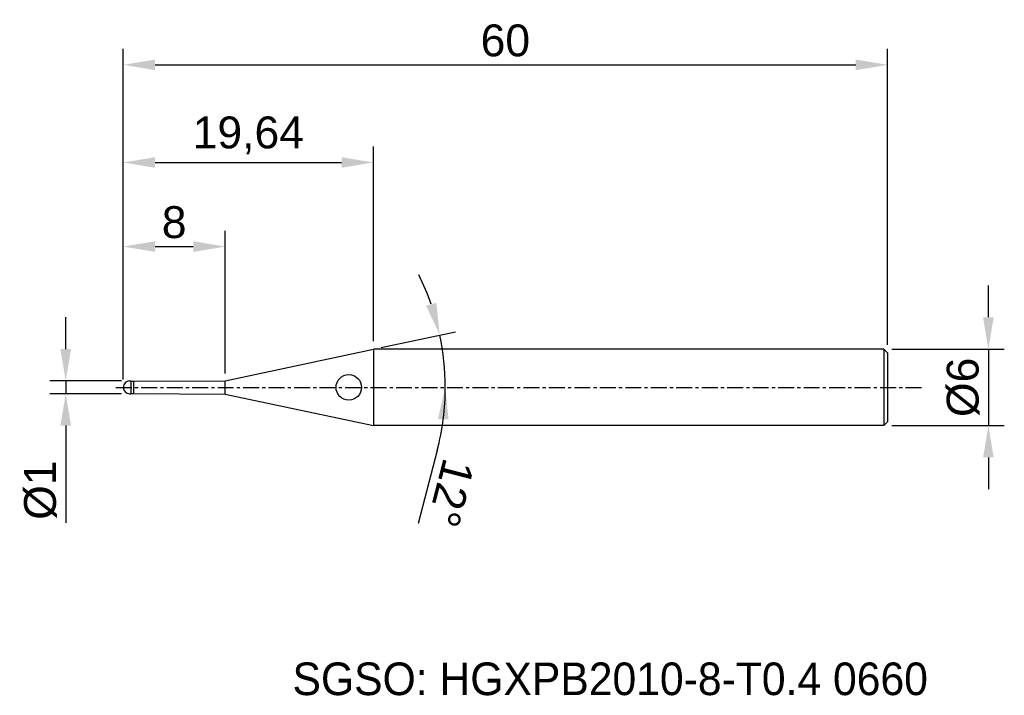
# Model space of a CAD drawing. Header units: millimetres. Extents: x 7885.8 to 7963.1, y 6079.1 to 6132.1.
import ezdxf
from ezdxf.enums import TextEntityAlignment as Align

# ---------------------------------------------------------------- set-up
doc = ezdxf.new("R2010")
doc.units = ezdxf.units.MM
doc.linetypes.add('CENTER', pattern=[2, 1.25, -0.25, 0.25, -0.25])
for name, color, linetype, lineweight in [('1', 4, 'Continuous', 25), ('SK1', 4, 'Continuous', 25), ('SK4', 2, 'Continuous', 25), ('SK6', 5, 'Continuous', 25)]:
    doc.layers.add(name, color=color, linetype=linetype, lineweight=lineweight)
doc.styles.add('MS PGothic', font='txt')
doc.styles.get("Standard").update_dxf_attribs({"font": 'arial.ttf'})
doc.dimstyles.new('ISO-25', dxfattribs={"dimtxt": 2.5, "dimasz": 2.5, "dimexe": 1.25, "dimexo": 0.625, "dimtad": 1, "dimtxsty": 'Standard', "dimcen": 2.5, "dimadec": 0, "dimazin": 0, "dimtfac": 1, "dimtmove": 0, "dimatfit": 3, "dimfxl": 1, "dimarcsym": 0})

# ---------------------------------------------------------------- blocks, each defined once
blk = doc.blocks.new('*D27')
at = {"color": 0, "linetype": 'ByBlock', "lineweight": -2, "transparency": 16777216}
for p, q in [((7961.829, 6108.788), (7961.829, 6111.288)), ((7954.237, 6106.288), (7963.079, 6106.288)), ((7961.829, 6106.288), (7961.829, 6100.288)), ((7954.237, 6100.288), (7963.079, 6100.288)), ((7961.829, 6097.788), (7961.829, 6095.288))]:
    blk.add_line(p, q, dxfattribs=at)
at = {"color": 0, "linetype": 'ByBlock', "transparency": 16777216}
for points in [[(7961.412, 6108.788), (7962.246, 6108.788), (7961.829, 6106.288)], [(7961.412, 6097.788), (7962.246, 6097.788), (7961.829, 6100.288)]]:
    blk.add_solid(points, dxfattribs=at)
at = {"layer": 'Defpoints', "color": 0, "linetype": 'ByBlock', "transparency": 16777216}
for p in [(7953.612, 6106.288), (7953.612, 6100.288), (7961.829, 6100.288)]:
    blk.add_point(p, dxfattribs=at)
at = {"color": 0, "linetype": 'ByBlock', "transparency": 16777216, "insert": (7959.858, 6103.288), "char_height": 2.5, "attachment_point": 5, "rotation": 90}
blk.add_mtext('{\\fArial|b0|i0|c134|p34;%%C}6', dxfattribs=at)
blk = doc.blocks.new('*D28')
at = {"color": 0, "linetype": 'ByBlock', "lineweight": -2, "transparency": 16777216}
for p, q in [((7889.399, 6106.288), (7889.399, 6108.788)), ((7893.787, 6103.788), (7888.149, 6103.788)), ((7889.399, 6103.788), (7889.399, 6102.788)), ((7893.787, 6102.788), (7888.149, 6102.788)), ((7889.399, 6100.288), (7889.399, 6092.662))]:
    blk.add_line(p, q, dxfattribs=at)
at = {"color": 0, "linetype": 'ByBlock', "transparency": 16777216}
for points in [[(7888.982, 6106.288), (7889.816, 6106.288), (7889.399, 6103.788)], [(7888.982, 6100.288), (7889.816, 6100.288), (7889.399, 6102.788)]]:
    blk.add_solid(points, dxfattribs=at)
at = {"layer": 'Defpoints', "color": 0, "linetype": 'ByBlock', "transparency": 16777216}
for p in [(7894.412, 6103.788), (7889.399, 6102.788), (7894.412, 6102.788)]:
    blk.add_point(p, dxfattribs=at)
at = {"color": 0, "linetype": 'ByBlock', "transparency": 16777216, "insert": (7887.428, 6095.225), "char_height": 2.5, "attachment_point": 5, "rotation": 90}
blk.add_mtext('{\\fArial|b0|i0|c134|p34;%%C}1', dxfattribs=at)
blk = doc.blocks.new('*D30')
at = {"color": 0, "linetype": 'ByBlock', "lineweight": -2, "transparency": 16777216}
for p, q in [((7893.912, 6103.913), (7893.912, 6115.584)), ((7901.912, 6104.363), (7901.912, 6115.584)), ((7896.412, 6114.334), (7899.412, 6114.334))]:
    blk.add_line(p, q, dxfattribs=at)
at = {"color": 0, "linetype": 'ByBlock', "transparency": 16777216}
for points in [[(7896.412, 6114.751), (7896.412, 6113.917), (7893.912, 6114.334)], [(7899.412, 6114.751), (7899.412, 6113.917), (7901.912, 6114.334)]]:
    blk.add_solid(points, dxfattribs=at)
at = {"layer": 'Defpoints', "color": 0, "linetype": 'ByBlock', "transparency": 16777216}
for p in [(7901.912, 6114.334), (7893.912, 6103.288), (7901.912, 6103.738)]:
    blk.add_point(p, dxfattribs=at)
at = {"color": 0, "linetype": 'ByBlock', "transparency": 16777216, "insert": (7897.912, 6116.235), "char_height": 2.5, "attachment_point": 5}
blk.add_mtext('8', dxfattribs=at)
blk = doc.blocks.new('*D31')
at = {"color": 0, "linetype": 'ByBlock', "lineweight": -2, "transparency": 16777216}
for p, q in [((7893.912, 6103.913), (7893.912, 6122.183)), ((7913.554, 6106.913), (7913.554, 6122.183)), ((7896.412, 6120.933), (7911.054, 6120.933))]:
    blk.add_line(p, q, dxfattribs=at)
at = {"color": 0, "linetype": 'ByBlock', "transparency": 16777216}
for points in [[(7896.412, 6121.35), (7896.412, 6120.517), (7893.912, 6120.933)], [(7911.054, 6121.35), (7911.054, 6120.517), (7913.554, 6120.933)]]:
    blk.add_solid(points, dxfattribs=at)
at = {"layer": 'Defpoints', "color": 0, "linetype": 'ByBlock', "transparency": 16777216}
for p in [(7913.554, 6120.933), (7913.554, 6106.288), (7893.912, 6103.288)]:
    blk.add_point(p, dxfattribs=at)
at = {"color": 0, "linetype": 'ByBlock', "transparency": 16777216, "insert": (7903.733, 6123.061), "char_height": 2.5, "attachment_point": 5}
blk.add_mtext('19,64', dxfattribs=at)
blk = doc.blocks.new('*D32')
at = {"color": 0, "linetype": 'ByBlock', "lineweight": -2, "transparency": 16777216}
for p, q in [((7893.912, 6103.913), (7893.912, 6129.848)), ((7953.912, 6106.613), (7953.912, 6129.848)), ((7896.412, 6128.598), (7951.412, 6128.598))]:
    blk.add_line(p, q, dxfattribs=at)
at = {"color": 0, "linetype": 'ByBlock', "transparency": 16777216}
for points in [[(7896.412, 6129.014), (7896.412, 6128.181), (7893.912, 6128.598)], [(7951.412, 6129.014), (7951.412, 6128.181), (7953.912, 6128.598)]]:
    blk.add_solid(points, dxfattribs=at)
at = {"layer": 'Defpoints', "color": 0, "linetype": 'ByBlock', "transparency": 16777216}
for p in [(7953.912, 6128.598), (7953.912, 6105.988), (7893.912, 6103.288)]:
    blk.add_point(p, dxfattribs=at)
at = {"color": 0, "linetype": 'ByBlock', "transparency": 16777216, "insert": (7923.912, 6130.499), "char_height": 2.5, "attachment_point": 5}
blk.add_mtext('60', dxfattribs=at)
blk = doc.blocks.new('*D35')
at = {"color": 0, "linetype": 'ByBlock', "lineweight": -2, "transparency": 16777216}
for p, q in [((7914.166, 6106.418), (7919.988, 6107.656)), ((7918.564, 6098.328), (7917.078, 6092.599))]:
    blk.add_line(p, q, dxfattribs=at)
for start, end in [(19.25503, 26.51007), (0, 12), (345.46064, 0), (345.48993, 352.74497)]:
    blk.add_arc((7899.44, 6103.288), 19.757, start, end, dxfattribs=at)
at = {"color": 0, "linetype": 'ByBlock', "transparency": 16777216}
for points in [[(7918.493, 6109.916), (7917.691, 6109.691), (7918.765, 6107.396)], [(7918.623, 6100.82), (7919.455, 6100.767), (7919.197, 6103.288)]]:
    blk.add_solid(points, dxfattribs=at)
at = {"layer": 'Defpoints', "color": 0, "linetype": 'ByBlock', "transparency": 16777216}
for p in [(7913.554, 6106.288), (7919.005, 6106.038), (7901.912, 6103.813), (7893.331, 6103.288), (7956.838, 6103.288)]:
    blk.add_point(p, dxfattribs=at)
at = {"color": 0, "linetype": 'ByBlock', "transparency": 16777216, "insert": (7919.641, 6094.992), "char_height": 2.5, "attachment_point": 5, "rotation": 255.46064}
blk.add_mtext('12°', dxfattribs=at)

msp = doc.modelspace()

# ---------------------------------------------------------------- linework, layer by layer
at = {"linetype": 'ByBlock'}
for p, q in [((7913.554, 6106.288), (7913.554, 6100.288)), ((7901.912, 6102.763), (7901.912, 6103.813))]:
    msp.add_line(p, q, dxfattribs=at)
at = {"layer": '1', "linetype": 'Continuous'}
msp.add_circle((7911.62, 6103.288), 1, dxfattribs=at)
at = {"layer": 'SK1', "linetype": 'Continuous'}
for p, q in [((7901.912, 6103.813), (7913.554, 6106.288)), ((7953.612, 6106.288), (7913.554, 6106.288)), ((7953.612, 6106.288), (7953.912, 6105.988)), ((7953.612, 6106.288), (7953.612, 6100.288)), ((7953.912, 6105.988), (7953.912, 6100.588)), ((7894.412, 6103.788), (7894.512, 6103.788)), ((7894.512, 6103.788), (7894.512, 6102.813)), ((7894.512, 6103.763), (7894.712, 6103.763)), ((7894.712, 6103.763), (7901.912, 6103.813)), ((7894.712, 6103.763), (7894.712, 6102.813)), ((7894.412, 6102.788), (7894.512, 6102.788)), ((7894.512, 6102.788), (7894.512, 6102.813)), ((7894.512, 6102.813), (7894.712, 6102.813)), ((7894.712, 6102.813), (7901.912, 6102.763)), ((7901.912, 6102.763), (7913.554, 6100.288)), ((7953.612, 6100.288), (7913.554, 6100.288)), ((7953.912, 6100.588), (7953.612, 6100.288))]:
    msp.add_line(p, q, dxfattribs=at)
for start, end in [(90, 180), (180, 270)]:
    msp.add_arc((7894.412, 6103.288), 0.5, start, end, dxfattribs=at)
at = {"layer": 'SK4', "linetype": 'CENTER'}
msp.add_line((7893.331, 6103.288), (7956.838, 6103.288), dxfattribs=at)

# ---------------------------------------------------------------- texts
at = {"layer": 'SK6', "color": 5, "linetype": 'Continuous', "style": 'MS PGothic'}
msp.add_text('SGSO: HGXPB2010-8-T0.4 0660', height=2.55961, dxfattribs=at).set_placement((7907.202, 6078.369), align=Align.BOTTOM_LEFT)

# ---------------------------------------------------------------- dimensions: what is measured, and where the dimension line sits
at = {"linetype": 'ByBlock'}
for base, p2, picture, middle in [((7953.912, 6128.598), (7953.912, 6105.988), '*D32', (7923.912, 6130.499)), ((7913.554, 6120.933), (7913.554, 6106.288), '*D31', (7903.733, 6123.061)), ((7901.912, 6114.334), (7901.912, 6103.738), '*D30', (7897.912, 6116.235))]:
    dim = msp.add_linear_dim(base=base, p1=(7893.912, 6103.288), p2=p2, dimstyle='ISO-25', dxfattribs=at)
    dim.commit()
    dim.dimension.update_dxf_attribs({"geometry": picture, "text_midpoint": middle})
dim = msp.add_angular_dim_2l(base=(7919.005, 6106.038), line1=((7893.331, 6103.288), (7956.838, 6103.288)), line2=((7901.912, 6103.813), (7913.554, 6106.288)), dimstyle='ISO-25', dxfattribs=at)
dim.commit()
dim.dimension.update_dxf_attribs({"geometry": '*D35', "text_midpoint": (7919.641, 6094.992)})
for base, p1, p2, picture, middle in [((7961.829, 6100.288), (7953.612, 6106.288), (7953.612, 6100.288), '*D27', (7959.858, 6103.288)), ((7889.399, 6102.788), (7894.412, 6103.788), (7894.412, 6102.788), '*D28', (7887.428, 6095.225))]:
    dim = msp.add_linear_dim(base=base, p1=p1, p2=p2, angle=90, text='{\\fArial|b0|i0|c134|p34;%%C}<>', dimstyle='ISO-25', dxfattribs=at)
    dim.commit()
    dim.dimension.update_dxf_attribs({"geometry": picture, "text_midpoint": middle})

doc.saveas('drawing.dxf')
